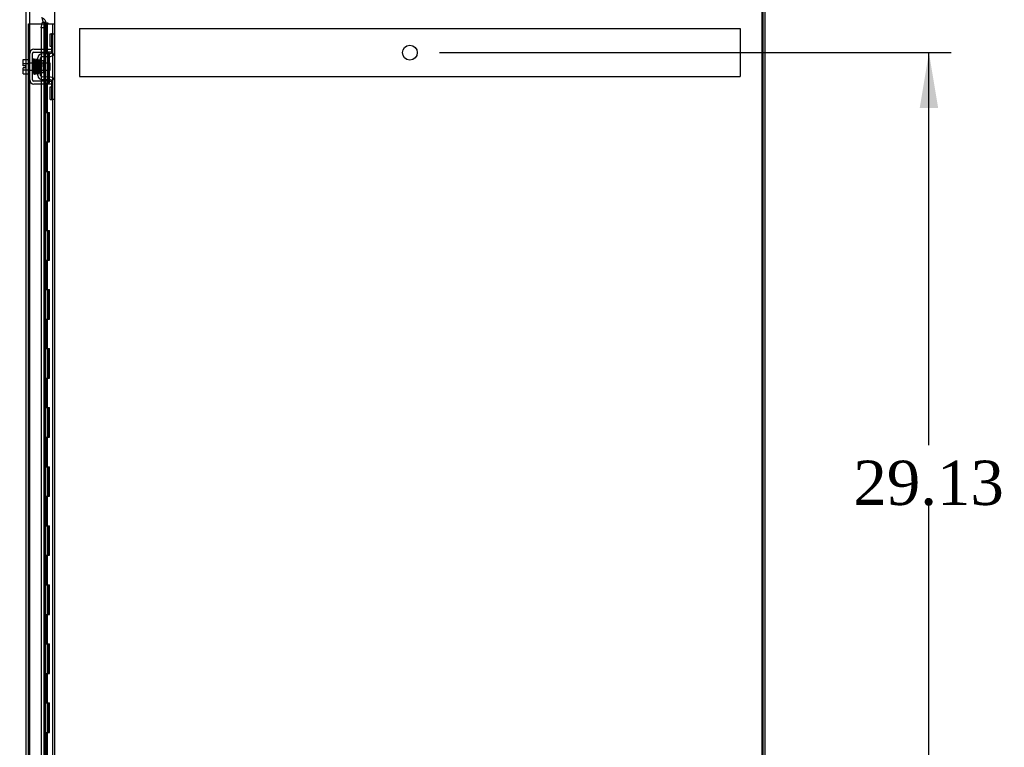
# Model space of a CAD drawing. Header units: inches. Extents: x 1 to 299, y -2 to 199.
# Tile 23 of 30: x 137 to 170, y 108 to 133. Entities that reach past the tile are written whole.
import ezdxf
from ezdxf.enums import TextEntityAlignment as Align
from ezdxf.lldxf.tags import DXFTag

# ---------------------------------------------------------------- set-up
doc = ezdxf.new("R2010")
doc.units = ezdxf.units.IN
doc.header["$MEASUREMENT"] = 0
for name, color, linetype in [('COM51497', 7, 'Continuous'), ('COM51498', 7, 'Continuous'), ('COM53957-3', 7, 'Continuous'), ('COM53962-3', 7, 'Continuous'), ('COM53964-2', 7, 'Continuous'), ('COM55523', 7, 'Continuous'), ('COM70220', 7, 'Continuous'), ('COM71173-2', 7, 'Continuous'), ('Default', 7, 'Continuous'), ('SCC19011', 7, 'Continuous'), ('SPR20280', 7, 'Continuous'), ('WAF25367', 7, 'Continuous')]:
    doc.layers.add(name, color=color, linetype=linetype)
doc.styles.add('SEACAD_Times_New_Roman', font='times.ttf')
tags = doc.linetypes.add('HIDDEN2', pattern=[0.1875, 0.125, -0.0625]).pattern_tags.tags
tags[6:7] = [DXFTag(74, 4), DXFTag(75, 0), DXFTag(340, '0'), DXFTag(46, 0.0), DXFTag(50, 0.0), DXFTag(44, 0.0), DXFTag(45, 0.0)]
tags[4:5] = [DXFTag(74, 4), DXFTag(75, 0), DXFTag(340, '0'), DXFTag(46, 0.0), DXFTag(50, 0.0), DXFTag(44, 0.0), DXFTag(45, 0.0)]
doc.dimstyles.new('HAMMOND_(STH_-_300x200)', dxfattribs={"dimtxt": 1.5, "dimasz": 1.875, "dimexe": 0.75, "dimexo": 0.75, "dimgap": 0.375, "dimtad": 0, "dimtih": 1, "dimtoh": 1, "dimzin": 0, "dimdsep": 46, "dimtxsty": 'SEACAD_Times_New_Roman', "dimblk1": '_SE_FILLED', "dimblk2": '_SE_FILLED', "dimsah": 1, "dimcen": 0.75, "dimadec": 0, "dimazin": 0, "dimtfac": 0.8, "dimtofl": 0, "dimtmove": 1, "dimatfit": 3, "dimfxl": 0, "dimtolj": 1, "dimtzin": 0, "dimarcsym": 0})

# ---------------------------------------------------------------- blocks, each defined once
blk = doc.blocks.new('SE3')
at = {"layer": 'COM51497', "color": 7, "linetype": 'Continuous'}
for p, q in [((137.109, 130.599), (137.109, 131.49)), ((137.204, 130.599), (137.204, 131.49)), ((137.252, 131.633), (137.735, 131.633)), ((137.252, 131.538), (137.735, 131.538)), ((137.735, 131.633), (137.86, 131.633)), ((137.86, 131.538), (137.735, 131.538)), ((137.735, 130.551), (137.252, 130.551)), ((137.735, 130.456), (137.252, 130.456)), ((137.735, 130.551), (137.86, 130.551)), ((137.86, 130.456), (137.735, 130.456))]:
    blk.add_line(p, q, dxfattribs=at)
for centre, radius, start, end in [((137.252, 131.49), 0.143, 90, 180), ((137.252, 131.49), 0.048, 90, 180), ((137.252, 130.599), 0.143, 180, 270), ((137.252, 130.599), 0.048, 180, 270)]:
    blk.add_arc(centre, radius, start, end, dxfattribs=at)
at = {"layer": 'COM51498', "color": 7, "linetype": 'Continuous'}
for p, q in [((137.795, 131.723), (137.795, 132.16)), ((137.795, 132.16), (137.846, 132.16)), ((137.86, 132.16), (137.846, 132.16)), ((137.86, 131.91), (137.86, 132.16)), ((137.86, 132.16), (137.955, 132.16)), ((137.86, 131.538), (137.86, 131.91)), ((137.523, 131.485), (137.813, 131.49)), ((137.846, 131.723), (137.795, 131.723)), ((137.846, 131.723), (137.86, 131.723)), ((137.383, 130.748), (137.383, 131.342)), ((137.478, 130.748), (137.478, 131.342)), ((137.573, 131.24), (137.503, 131.24)), ((137.525, 131.39), (137.814, 131.395)), ((137.573, 130.85), (137.573, 131.24)), ((137.478, 130.85), (137.573, 130.85)), ((137.813, 130.6), (137.523, 130.605)), ((137.814, 130.695), (137.525, 130.7)), ((137.86, 130.179), (137.86, 130.552)), ((137.795, 129.929), (137.795, 130.366)), ((137.795, 130.366), (137.846, 130.366)), ((137.86, 130.366), (137.846, 130.366)), ((137.86, 129.929), (137.86, 130.179)), ((137.795, 129.929), (137.846, 129.929)), ((137.846, 129.929), (137.86, 129.929)), ((137.955, 129.929), (137.86, 129.929))]:
    blk.add_line(p, q, dxfattribs=at)
at = {"layer": 'COM51498', "color": 7, "linetype": 'HIDDEN2'}
blk.add_line((137.503, 131.24), (137.478, 131.24), dxfattribs=at)
at = {"layer": 'COM51498', "color": 7, "linetype": 'Continuous'}
for centre, radius, start, end in [((137.526, 131.342), 0.143, 91, 180), ((137.812, 131.538), 0.048, 271, 0), ((137.812, 131.538), 0.143, 271, 0), ((137.526, 131.342), 0.048, 91, 180), ((137.526, 130.748), 0.143, 180, 269), ((137.526, 130.748), 0.048, 180, 269), ((137.812, 130.552), 0.048, 0, 89), ((137.812, 130.552), 0.143, 0, 89)]:
    blk.add_arc(centre, radius, start, end, dxfattribs=at)
at = {"layer": 'COM53957-3', "color": 7, "linetype": 'Continuous'}
for p, q in [((137.497, 132.36), (137.546, 132.549)), ((137.546, 132.549), (137.638, 132.549)), ((137.638, 132.549), (137.589, 132.36)), ((137.643, 131.633), (137.643, 132.574)), ((137.589, 132.36), (137.497, 132.36)), ((137.497, 132.36), (137.497, 131.633)), ((137.589, 132.36), (137.589, 131.633)), ((137.497, 131.538), (137.497, 131.482)), ((137.589, 131.538), (137.589, 131.486)), ((137.643, 131.487), (137.643, 131.538)), ((137.497, 131.38), (137.497, 131.26)), ((137.589, 131.391), (137.589, 131.167)), ((137.643, 131.167), (137.643, 131.392)), ((137.497, 130.85), (137.497, 130.709)), ((137.589, 130.923), (137.589, 130.698)), ((137.643, 130.698), (137.643, 130.923)), ((137.497, 130.607), (137.497, 130.551)), ((137.497, 130.456), (137.497, 106.983)), ((137.589, 130.603), (137.589, 130.551)), ((137.589, 130.456), (137.589, 106.983)), ((137.643, 130.551), (137.643, 130.603)), ((137.643, 106.983), (137.643, 130.456))]:
    blk.add_line(p, q, dxfattribs=at)
at = {"layer": 'COM53957-3', "color": 7, "linetype": 'HIDDEN2'}
for p, q in [((137.497, 131.633), (137.497, 131.538)), ((137.497, 131.482), (137.497, 131.38)), ((137.589, 131.633), (137.589, 131.538)), ((137.589, 131.486), (137.589, 131.391)), ((137.643, 131.538), (137.643, 131.633)), ((137.643, 131.392), (137.643, 131.487)), ((137.497, 131.26), (137.497, 130.85)), ((137.589, 131.167), (137.589, 130.923)), ((137.643, 130.923), (137.643, 131.167)), ((137.497, 130.709), (137.497, 130.607)), ((137.497, 130.551), (137.497, 130.456)), ((137.589, 130.698), (137.589, 130.603)), ((137.589, 130.551), (137.589, 130.456)), ((137.643, 130.603), (137.643, 130.698)), ((137.643, 130.456), (137.643, 130.551))]:
    blk.add_line(p, q, dxfattribs=at)
at = {"layer": 'COM53957-3', "color": 7, "linetype": 'Continuous'}
for points in [[(137.504, 132.715), (137.511, 132.702), (137.518, 132.688), (137.53, 132.66), (137.535, 132.646), (137.543, 132.619), (137.546, 132.605), (137.548, 132.577), (137.548, 132.563), (137.546, 132.549)], [(137.512, 132.715), (137.533, 132.702), (137.553, 132.688), (137.589, 132.66), (137.605, 132.646), (137.629, 132.619), (137.637, 132.605), (137.644, 132.577), (137.644, 132.563), (137.638, 132.549)]]:
    blk.add_open_spline(points, degree=3, knots=[0, 0, 0, 0, 0.25, 0.25, 0.5, 0.5, 0.75, 0.75, 1, 1, 1, 1], dxfattribs=at)
at = {"layer": 'COM53962-3', "color": 7, "linetype": 'HIDDEN2'}
blk.add_line((161.92, 64.455), (161.92, 136.325), dxfattribs=at)
at = {"layer": 'COM53962-3', "color": 7, "linetype": 'Continuous'}
blk.add_line((162.015, 64.455), (162.015, 136.325), dxfattribs=at)
at = {"layer": 'COM53964-2', "color": 7, "linetype": 'HIDDEN2'}
for p, q in [((138.797, 132.334), (138.797, 132.196)), ((138.797, 132.334), (161.172, 132.334)), ((138.797, 132.196), (138.797, 130.847)), ((161.172, 132.334), (161.172, 132.196)), ((161.172, 132.196), (161.172, 130.847)), ((138.797, 130.847), (138.797, 130.709)), ((161.172, 130.847), (161.172, 130.709)), ((138.797, 130.709), (161.172, 130.709))]:
    blk.add_line(p, q, dxfattribs=at)
blk.add_circle((149.985, 131.521), 0.25, dxfattribs=at)
at = {"layer": 'COM55523', "color": 7, "linetype": 'HIDDEN2'}
for p, q in [((137.062, 132.499), (137.577, 132.499)), ((137.062, 72.499), (137.062, 132.499)), ((137.577, 132.499), (137.602, 132.499)), ((137.594, 132.508), (137.594, 132.534)), ((137.594, 132.534), (137.644, 132.534)), ((137.644, 132.508), (137.594, 132.508)), ((137.602, 72.499), (137.602, 132.499)), ((137.657, 132.499), (137.602, 132.499)), ((137.607, 132.508), (137.607, 72.499)), ((137.644, 132.534), (137.669, 132.534)), ((137.644, 132.508), (137.669, 132.508)), ((137.657, 132.499), (137.698, 132.499)), ((137.657, 131.499), (137.657, 132.499)), ((137.669, 132.534), (137.719, 132.534)), ((137.719, 132.508), (137.669, 132.508)), ((137.698, 132.499), (137.893, 132.499)), ((137.698, 131.499), (137.698, 132.499)), ((137.707, 72.499), (137.707, 132.508)), ((137.719, 132.534), (137.719, 132.508)), ((137.893, 132.499), (137.955, 132.499)), ((137.893, 72.499), (137.893, 132.499)), ((137.955, 72.499), (137.955, 132.499)), ((137.602, 131.499), (137.657, 131.499)), ((137.646, 131.499), (137.774, 131.499)), ((137.646, 130.499), (137.646, 131.499)), ((137.743, 130.499), (137.743, 131.499)), ((137.769, 131.499), (137.769, 130.499)), ((137.774, 130.499), (137.774, 131.499)), ((137.602, 130.499), (137.657, 130.499)), ((137.646, 130.499), (137.774, 130.499)), ((137.657, 129.499), (137.657, 130.499)), ((137.698, 129.499), (137.698, 130.499)), ((137.602, 129.499), (137.657, 129.499)), ((137.646, 129.499), (137.774, 129.499)), ((137.646, 128.499), (137.646, 129.499)), ((137.743, 128.499), (137.743, 129.499)), ((137.769, 129.499), (137.769, 128.499)), ((137.774, 128.499), (137.774, 129.499)), ((137.602, 128.499), (137.657, 128.499)), ((137.646, 128.499), (137.774, 128.499)), ((137.657, 127.499), (137.657, 128.499)), ((137.698, 127.499), (137.698, 128.499)), ((137.602, 127.499), (137.657, 127.499)), ((137.646, 127.499), (137.774, 127.499)), ((137.646, 126.499), (137.646, 127.499)), ((137.743, 126.499), (137.743, 127.499)), ((137.769, 127.499), (137.769, 126.499)), ((137.774, 126.499), (137.774, 127.499)), ((137.602, 126.499), (137.657, 126.499)), ((137.646, 126.499), (137.774, 126.499)), ((137.657, 125.499), (137.657, 126.499)), ((137.698, 125.499), (137.698, 126.499)), ((137.602, 125.499), (137.657, 125.499)), ((137.646, 125.499), (137.774, 125.499)), ((137.646, 124.499), (137.646, 125.499)), ((137.743, 124.499), (137.743, 125.499)), ((137.769, 125.499), (137.769, 124.499)), ((137.774, 124.499), (137.774, 125.499)), ((137.602, 124.499), (137.657, 124.499)), ((137.646, 124.499), (137.774, 124.499)), ((137.657, 123.499), (137.657, 124.499)), ((137.698, 123.499), (137.698, 124.499)), ((137.602, 123.499), (137.657, 123.499)), ((137.646, 123.499), (137.774, 123.499)), ((137.646, 122.499), (137.646, 123.499)), ((137.743, 122.499), (137.743, 123.499)), ((137.769, 123.499), (137.769, 122.499)), ((137.774, 122.499), (137.774, 123.499)), ((137.602, 122.499), (137.657, 122.499)), ((137.646, 122.499), (137.774, 122.499)), ((137.657, 121.499), (137.657, 122.499)), ((137.698, 121.499), (137.698, 122.499)), ((137.602, 121.499), (137.657, 121.499)), ((137.646, 121.499), (137.774, 121.499)), ((137.646, 120.499), (137.646, 121.499)), ((137.743, 120.499), (137.743, 121.499)), ((137.769, 121.499), (137.769, 120.499)), ((137.774, 120.499), (137.774, 121.499)), ((137.602, 120.499), (137.657, 120.499)), ((137.646, 120.499), (137.774, 120.499)), ((137.657, 119.499), (137.657, 120.499)), ((137.698, 119.499), (137.698, 120.499)), ((137.602, 119.499), (137.657, 119.499)), ((137.646, 119.499), (137.774, 119.499)), ((137.646, 118.499), (137.646, 119.499)), ((137.743, 118.499), (137.743, 119.499)), ((137.769, 119.499), (137.769, 118.499)), ((137.774, 118.499), (137.774, 119.499)), ((137.602, 118.499), (137.657, 118.499)), ((137.646, 118.499), (137.774, 118.499)), ((137.657, 117.499), (137.657, 118.499)), ((137.698, 117.499), (137.698, 118.499)), ((137.602, 117.499), (137.657, 117.499)), ((137.646, 117.499), (137.774, 117.499)), ((137.646, 116.499), (137.646, 117.499)), ((137.743, 116.499), (137.743, 117.499)), ((137.769, 117.499), (137.769, 116.499)), ((137.774, 116.499), (137.774, 117.499)), ((137.602, 116.499), (137.657, 116.499)), ((137.646, 116.499), (137.774, 116.499)), ((137.657, 115.499), (137.657, 116.499)), ((137.698, 115.499), (137.698, 116.499)), ((137.602, 115.499), (137.657, 115.499)), ((137.646, 115.499), (137.774, 115.499)), ((137.646, 114.499), (137.646, 115.499)), ((137.743, 114.499), (137.743, 115.499)), ((137.769, 115.499), (137.769, 114.499)), ((137.774, 114.499), (137.774, 115.499)), ((137.602, 114.499), (137.657, 114.499)), ((137.646, 114.499), (137.774, 114.499)), ((137.657, 113.499), (137.657, 114.499)), ((137.698, 113.499), (137.698, 114.499)), ((137.602, 113.499), (137.657, 113.499)), ((137.646, 113.499), (137.774, 113.499)), ((137.646, 112.499), (137.646, 113.499)), ((137.743, 112.499), (137.743, 113.499)), ((137.769, 113.499), (137.769, 112.499)), ((137.774, 112.499), (137.774, 113.499)), ((137.602, 112.499), (137.657, 112.499)), ((137.646, 112.499), (137.774, 112.499)), ((137.657, 111.499), (137.657, 112.499)), ((137.698, 111.499), (137.698, 112.499)), ((137.602, 111.499), (137.657, 111.499)), ((137.646, 111.499), (137.774, 111.499)), ((137.646, 110.499), (137.646, 111.499)), ((137.743, 110.499), (137.743, 111.499)), ((137.769, 111.499), (137.769, 110.499)), ((137.774, 110.499), (137.774, 111.499)), ((137.602, 110.499), (137.657, 110.499)), ((137.646, 110.499), (137.774, 110.499)), ((137.657, 109.499), (137.657, 110.499)), ((137.698, 109.499), (137.698, 110.499)), ((137.602, 109.499), (137.657, 109.499)), ((137.646, 109.499), (137.774, 109.499)), ((137.646, 108.499), (137.646, 109.499)), ((137.743, 108.499), (137.743, 109.499)), ((137.769, 109.499), (137.769, 108.499)), ((137.774, 108.499), (137.774, 109.499)), ((137.602, 108.499), (137.657, 108.499)), ((137.646, 108.499), (137.774, 108.499)), ((137.657, 107.499), (137.657, 108.499)), ((137.698, 107.499), (137.698, 108.499))]:
    blk.add_line(p, q, dxfattribs=at)
at = {"layer": 'COM70220', "color": 7, "linetype": 'HIDDEN2'}
blk.add_line((137.113, 71.959), (137.113, 133.014), dxfattribs=at)
at = {"layer": 'COM71173-2', "color": 7, "linetype": 'Continuous'}
for p, q in [((161.955, 64.455), (161.955, 136.325)), ((137.955, 71.735), (137.955, 133.045))]:
    blk.add_line(p, q, dxfattribs=at)
at = {"layer": 'COM71173-2', "color": 7, "linetype": 'HIDDEN2'}
blk.add_line((136.988, 71.735), (136.988, 133.045), dxfattribs=at)
at = {"layer": 'SCC19011', "color": 7, "linetype": 'Continuous'}
for p, q in [((136.883, 131.286), (137.064, 131.286)), ((136.883, 131.153), (136.883, 131.286)), ((136.883, 131.153), (137.064, 131.153)), ((136.883, 131.079), (136.883, 131.153)), ((137.228, 131.167), (137.204, 131.167)), ((137.277, 131.167), (137.263, 131.167)), ((137.327, 131.167), (137.312, 131.167)), ((137.377, 131.167), (137.362, 131.167)), ((137.796, 131.167), (137.573, 131.167)), ((137.796, 130.923), (137.796, 131.167)), ((136.978, 131.079), (136.883, 131.079)), ((136.883, 130.936), (136.883, 131.011)), ((136.978, 131.011), (136.883, 131.011)), ((136.883, 130.936), (137.064, 130.936)), ((136.883, 130.804), (136.883, 130.936)), ((136.883, 130.804), (137.064, 130.804)), ((136.978, 131.011), (136.978, 131.079)), ((137.204, 130.923), (137.236, 130.923)), ((137.271, 130.923), (137.286, 130.923)), ((137.321, 130.923), (137.337, 130.923)), ((137.371, 130.923), (137.383, 130.923)), ((137.573, 130.923), (137.796, 130.923))]:
    blk.add_line(p, q, dxfattribs=at)
at = {"layer": 'SCC19011', "color": 7, "linetype": 'HIDDEN2'}
for p, q in [((137.204, 131.167), (137.064, 131.167)), ((137.263, 131.167), (137.228, 131.167)), ((137.312, 131.167), (137.277, 131.167)), ((137.362, 131.167), (137.327, 131.167)), ((137.573, 131.167), (137.377, 131.167)), ((137.064, 130.923), (137.204, 130.923)), ((137.236, 130.923), (137.271, 130.923)), ((137.286, 130.923), (137.321, 130.923)), ((137.337, 130.923), (137.371, 130.923)), ((137.383, 130.923), (137.573, 130.923))]:
    blk.add_line(p, q, dxfattribs=at)
at = {"layer": 'SPR20280', "color": 7, "linetype": 'Continuous'}
blk.add_line((137.482, 131.045), (137.517, 131.045), dxfattribs=at)
at = {"layer": 'SPR20280', "color": 7, "linetype": 'HIDDEN2'}
blk.add_arc((142.154, 130.867), 4.954, 176.5222, 179.9373, dxfattribs=at)
at = {"layer": 'SPR20280', "color": 7, "linetype": 'Continuous'}
for centre, radius, start, end in [((142.154, 130.867), 4.954, 175.1676, 176.5222), ((137.337, 131.269), 0.0181, 0.2962, 180.6354), ((142.127, 130.868), 4.891, 179.5941, 179.9583)]:
    blk.add_arc(centre, radius, start, end, dxfattribs=at)
at = {"layer": 'SPR20280', "color": 7, "linetype": 'HIDDEN2'}
for start_param, end_param in [(5.616239, 6.283185), (0, 0.666946)]:
    blk.add_ellipse((137.218, 130.872), major_axis=(-0.0175, 0), ratio=0.707107, start_param=start_param, end_param=end_param, dxfattribs=at)
at = {"layer": 'SPR20280', "color": 7, "linetype": 'Continuous'}
blk.add_ellipse((137.218, 130.872), major_axis=(-0.0175, 0), ratio=0.707107, start_param=0.666946, end_param=5.616239, dxfattribs=at)
for points, knots in [([(137.254, 131.285), (137.254, 131.286), (137.254, 131.288), (137.253, 131.29), (137.252, 131.293), (137.251, 131.296), (137.249, 131.298), (137.246, 131.3), (137.243, 131.302), (137.238, 131.303), (137.232, 131.302), (137.225, 131.298), (137.219, 131.29), (137.218, 131.284), (137.218, 131.28)], [0, 0, 0, 0, 0.03948, 0.078027, 0.11705, 0.157795, 0.20119, 0.247813, 0.297965, 0.351797, 0.472995, 0.624898, 0.803476, 1, 1, 1, 1]), ([(137.22, 131.281), (137.22, 131.281), (137.222, 131.279), (137.224, 131.248), (137.227, 131.194), (137.229, 131.139), (137.23, 131.092), (137.232, 131.042), (137.234, 130.991), (137.235, 130.941), (137.237, 130.896), (137.239, 130.857), (137.241, 130.827), (137.243, 130.809), (137.244, 130.807), (137.245, 130.806)], [0.041658, 0.041658, 0.041658, 0.041658, 0.1062331, 0.2177365, 0.3345116, 0.3951575, 0.4571173, 0.5204025, 0.5850154, 0.650919, 0.7181243, 0.7866617, 0.856475, 0.927577, 0.9945625, 0.9945625, 0.9945625, 0.9945625]), ([(137.279, 130.81), (137.278, 130.812), (137.277, 130.816), (137.274, 130.86), (137.271, 130.92), (137.269, 130.978), (137.267, 131.026), (137.266, 131.077), (137.264, 131.127), (137.262, 131.175), (137.261, 131.217), (137.259, 131.252), (137.257, 131.277), (137.255, 131.288), (137.254, 131.288), (137.254, 131.288)], [0.0084013, 0.0084013, 0.0084013, 0.0084013, 0.1047673, 0.2149815, 0.3308118, 0.3911182, 0.4528716, 0.5160814, 0.5807303, 0.6468516, 0.7144807, 0.783578, 0.8541849, 0.926338, 0.9626406, 0.9626406, 0.9626406, 0.9626406]), ([(137.269, 131.279), (137.268, 131.275), (137.265, 131.253), (137.263, 131.211), (137.262, 131.185), (137.262, 131.183)], [0.1075026, 0.1075026, 0.1075026, 0.1075026, 0.219859, 0.336958, 0.3455788, 0.3455788, 0.3455788, 0.3455788]), ([(137.306, 131.269), (137.306, 131.275), (137.305, 131.282), (137.298, 131.291), (137.292, 131.294), (137.288, 131.294), (137.284, 131.294), (137.281, 131.293), (137.277, 131.291), (137.274, 131.288), (137.272, 131.285), (137.27, 131.281), (137.27, 131.278), (137.27, 131.277)], [0, 0, 0, 0, 0.337377, 0.476585, 0.593946, 0.643993, 0.690857, 0.738213, 0.787078, 0.837877, 0.890521, 0.944659, 1, 1, 1, 1]), ([(137.271, 131.272), (137.272, 131.264), (137.274, 131.248), (137.276, 131.194), (137.279, 131.123), (137.282, 131.043), (137.285, 130.963), (137.287, 130.894), (137.29, 130.84), (137.292, 130.826), (137.293, 130.818)], [0, 0, 0, 0, 0.125356, 0.250547, 0.375714, 0.500726, 0.625702, 0.75054, 0.875328, 1, 1, 1, 1]), ([(137.328, 130.82), (137.327, 130.827), (137.325, 130.842), (137.322, 130.894), (137.32, 130.964), (137.317, 131.043), (137.314, 131.123), (137.311, 131.194), (137.309, 131.25), (137.307, 131.266), (137.306, 131.274)], [0, 0, 0, 0, 0.123677, 0.247763, 0.372182, 0.497025, 0.622181, 0.747773, 0.873664, 1, 1, 1, 1]), ([(137.319, 131.272), (137.318, 131.269), (137.317, 131.262), (137.314, 131.224), (137.313, 131.192), (137.312, 131.18)], [0, 0, 0, 0, 0.1069729, 0.2190176, 0.2772299, 0.2772299, 0.2772299, 0.2772299]), ([(137.319, 131.268), (137.32, 131.266), (137.322, 131.26), (137.325, 131.217), (137.328, 131.148), (137.331, 131.074), (137.333, 131.012), (137.335, 130.965), (137.337, 130.921), (137.338, 130.882), (137.34, 130.851), (137.342, 130.829), (137.344, 130.82), (137.345, 130.819), (137.345, 130.82)], [0.0031575, 0.0031575, 0.0031575, 0.0031575, 0.106276, 0.2177664, 0.3343795, 0.4562757, 0.5195077, 0.5840716, 0.6500082, 0.7172741, 0.7858907, 0.8559002, 0.9272657, 0.9562295, 0.9562295, 0.9562295, 0.9562295]), ([(137.379, 130.828), (137.378, 130.828), (137.377, 130.829), (137.375, 130.855), (137.372, 130.904), (137.37, 130.955), (137.369, 130.998), (137.367, 131.044), (137.365, 131.092), (137.363, 131.139), (137.362, 131.182), (137.36, 131.22), (137.358, 131.249), (137.356, 131.268), (137.355, 131.271), (137.354, 131.272)], [0.0493682, 0.0493682, 0.0493682, 0.0493682, 0.1041505, 0.2141198, 0.3297994, 0.3901531, 0.4519694, 0.5152557, 0.5800319, 0.6463064, 0.7140466, 0.7832821, 0.8540388, 0.9262663, 0.9997798, 0.9997798, 0.9997798, 0.9997798]), ([(137.382, 131.279), (137.38, 131.278), (137.375, 131.276), (137.363, 131.259), (137.366, 131.241), (137.363, 131.2), (137.362, 131.181), (137.362, 131.174)], [0.5066222, 0.5066222, 0.5066222, 0.5066222, 0.5128196, 0.5303259, 0.613166, 0.6452574, 0.6654469, 0.6654469, 0.6654469, 0.6654469]), ([(137.372, 131.251), (137.372, 131.251), (137.373, 131.245), (137.375, 131.221), (137.377, 131.183), (137.378, 131.14), (137.38, 131.086), (137.382, 131.043), (137.383, 131.02), (137.383, 131.018)], [0.5252176, 0.5252176, 0.5252176, 0.5252176, 0.5500519, 0.604828, 0.6390024, 0.6775462, 0.720453, 0.7677407, 0.7732337, 0.7732337, 0.7732337, 0.7732337]), ([(137.504, 131.246), (137.504, 131.248), (137.504, 131.25), (137.503, 131.254), (137.5, 131.258), (137.497, 131.261), (137.494, 131.263), (137.489, 131.264), (137.483, 131.264), (137.479, 131.262), (137.478, 131.261)], [0, 0, 0, 0, 0.0589773, 0.1211115, 0.1849679, 0.2490189, 0.31194, 0.3728411, 0.4898099, 0.5959107, 0.5959107, 0.5959107, 0.5959107]), ([(137.478, 131.141), (137.478, 131.136), (137.479, 131.118), (137.48, 131.085), (137.481, 131.06), (137.482, 131.045)], [0.6947964, 0.6947964, 0.6947964, 0.6947964, 0.7496304, 0.874808, 1, 1, 1, 1]), ([(137.517, 131.045), (137.516, 131.06), (137.515, 131.085), (137.514, 131.126), (137.512, 131.163), (137.51, 131.195), (137.509, 131.22), (137.507, 131.238), (137.505, 131.248), (137.504, 131.249), (137.504, 131.249)], [0, 0, 0, 0, 0.1236932, 0.2477957, 0.3722334, 0.4970307, 0.6222178, 0.7477992, 0.8737106, 0.9604174, 0.9604174, 0.9604174, 0.9604174]), ([(137.244, 130.808), (137.244, 130.806), (137.244, 130.804), (137.246, 130.8), (137.248, 130.796), (137.252, 130.792), (137.258, 130.79), (137.265, 130.79), (137.272, 130.793), (137.277, 130.797), (137.28, 130.803), (137.28, 130.807), (137.28, 130.809)], [0, 0, 0, 0, 0.065589, 0.134096, 0.204, 0.273642, 0.405923, 0.527776, 0.652215, 0.775569, 0.89228, 1, 1, 1, 1]), ([(137.253, 130.922), (137.252, 130.917), (137.252, 130.898), (137.25, 130.867), (137.248, 130.836), (137.247, 130.814), (137.245, 130.811), (137.245, 130.809)], [0.6991641, 0.6991641, 0.6991641, 0.6991641, 0.7192479, 0.7874906, 0.857043, 0.9278644, 1, 1, 1, 1]), ([(137.28, 130.806), (137.281, 130.81), (137.282, 130.818), (137.285, 130.86), (137.286, 130.894), (137.287, 130.907)], [0, 0, 0, 0, 0.1087369, 0.2223139, 0.2823724, 0.2823724, 0.2823724, 0.2823724]), ([(137.292, 130.822), (137.293, 130.817), (137.294, 130.81), (137.301, 130.802), (137.306, 130.799), (137.311, 130.798), (137.315, 130.799), (137.318, 130.8), (137.322, 130.802), (137.325, 130.804), (137.327, 130.808), (137.329, 130.812), (137.329, 130.815), (137.329, 130.816)], [0, 0, 0, 0, 0.324319, 0.462115, 0.581304, 0.633213, 0.682431, 0.732423, 0.783847, 0.836789, 0.89085, 0.94542, 1, 1, 1, 1]), ([(137.33, 130.815), (137.331, 130.82), (137.334, 130.842), (137.336, 130.885), (137.337, 130.911), (137.337, 130.913)], [0.1089671, 0.1089671, 0.1089671, 0.1089671, 0.2224256, 0.3403895, 0.3502806, 0.3502806, 0.3502806, 0.3502806]), ([(137.345, 130.821), (137.345, 130.82), (137.345, 130.818), (137.346, 130.816), (137.348, 130.813), (137.35, 130.81), (137.353, 130.808), (137.356, 130.807), (137.361, 130.806), (137.367, 130.807), (137.374, 130.811), (137.38, 130.819), (137.381, 130.825), (137.381, 130.829)], [0.0423433, 0.0423433, 0.0423433, 0.0423433, 0.0780693, 0.1166064, 0.1566075, 0.1991192, 0.2448555, 0.2942488, 0.3475582, 0.468612, 0.6213089, 0.801496, 1, 1, 1, 1]), ([(137.478, 130.833), (137.48, 130.836), (137.481, 130.84), (137.481, 130.846), (137.482, 130.847)], [0.53014438, 0.53014438, 0.53014438, 0.53014438, 0.5577634, 0.56616162, 0.56616162, 0.56616162, 0.56616162])]:
    blk.add_open_spline(points, degree=3, knots=knots, dxfattribs=at)
at = {"layer": 'SPR20280', "color": 7, "linetype": 'HIDDEN2'}
for points, knots in [([(137.429, 130.833), (137.428, 130.836), (137.427, 130.841), (137.424, 130.872), (137.422, 130.913), (137.42, 130.96), (137.418, 131.008), (137.416, 131.067), (137.414, 131.132), (137.411, 131.19), (137.409, 131.23), (137.407, 131.254), (137.403, 131.273), (137.389, 131.28), (137.383, 131.279), (137.382, 131.279)], [0, 0, 0, 0, 0.0490853, 0.0953348, 0.138754, 0.179289, 0.2169083, 0.2516014, 0.3118083, 0.3615871, 0.4054901, 0.4439435, 0.4809307, 0.5004287, 0.5066222, 0.5066222, 0.5066222, 0.5066222]), ([(137.418, 131.252), (137.417, 131.246), (137.415, 131.224), (137.413, 131.189), (137.412, 131.17)], [0.1070599, 0.1070599, 0.1070599, 0.1070599, 0.2191639, 0.3205784, 0.3205784, 0.3205784, 0.3205784]), ([(137.456, 131.25), (137.456, 131.253), (137.455, 131.259), (137.449, 131.267), (137.442, 131.271), (137.436, 131.272), (137.43, 131.27), (137.426, 131.268), (137.423, 131.265), (137.422, 131.263), (137.42, 131.26), (137.42, 131.257), (137.42, 131.255), (137.42, 131.254)], [0, 0, 0, 0, 0.180774, 0.350248, 0.499828, 0.623642, 0.733222, 0.784403, 0.832779, 0.878274, 0.921007, 0.961361, 1, 1, 1, 1]), ([(137.42, 131.251), (137.421, 131.247), (137.423, 131.238), (137.425, 131.205), (137.427, 131.162), (137.429, 131.116), (137.431, 131.068), (137.433, 131.012), (137.436, 130.951), (137.438, 130.898), (137.44, 130.862), (137.443, 130.841), (137.445, 130.829), (137.455, 130.822), (137.462, 130.821), (137.469, 130.822), (137.475, 130.827), (137.477, 130.83), (137.478, 130.832), (137.478, 130.833)], [0, 0, 0, 0, 0.0498436, 0.0967002, 0.1405955, 0.1815314, 0.2194862, 0.2544765, 0.3152997, 0.3654619, 0.409652, 0.4485892, 0.4814188, 0.4889058, 0.495916, 0.5065238, 0.5135393, 0.5236157, 0.5301444, 0.5301444, 0.5301444, 0.5301444]), ([(137.476, 130.85), (137.476, 130.85), (137.476, 130.856), (137.474, 130.879), (137.472, 130.913), (137.471, 130.951), (137.469, 131), (137.466, 131.058), (137.464, 131.122), (137.461, 131.183), (137.458, 131.234), (137.456, 131.247), (137.455, 131.254)], [0.5312571, 0.5312571, 0.5312571, 0.5312571, 0.5585929, 0.6096433, 0.6421085, 0.6791741, 0.7208841, 0.7672768, 0.8183419, 0.8741554, 0.9346781, 1, 1, 1, 1]), ([(137.469, 131.247), (137.468, 131.244), (137.466, 131.237), (137.464, 131.207), (137.463, 131.18), (137.462, 131.165)], [0, 0, 0, 0, 0.0491727, 0.0954645, 0.1386905, 0.1386905, 0.1386905, 0.1386905]), ([(137.478, 131.261), (137.478, 131.261), (137.475, 131.26), (137.472, 131.256), (137.469, 131.25), (137.468, 131.246), (137.468, 131.244)], [0.5959107, 0.5959107, 0.5959107, 0.5959107, 0.6145359, 0.7437677, 0.8727235, 1, 1, 1, 1]), ([(137.47, 131.243), (137.47, 131.244), (137.471, 131.243), (137.472, 131.235), (137.474, 131.217), (137.475, 131.193), (137.477, 131.166), (137.478, 131.148), (137.478, 131.141)], [0.0491745, 0.0491745, 0.0491745, 0.0491745, 0.1247815, 0.2496118, 0.3745487, 0.4995316, 0.6245497, 0.6947964, 0.6947964, 0.6947964, 0.6947964]), ([(137.383, 131.018), (137.384, 130.998), (137.385, 130.954), (137.388, 130.893), (137.391, 130.843), (137.393, 130.834), (137.394, 130.83)], [0.7732337, 0.7732337, 0.7732337, 0.7732337, 0.8193455, 0.8752892, 0.9355028, 1, 1, 1, 1]), ([(137.383, 130.844), (137.383, 130.845), (137.384, 130.854), (137.385, 130.876), (137.386, 130.904), (137.387, 130.917)], [0.04748417, 0.04748417, 0.04748417, 0.04748417, 0.04971307, 0.09644975, 0.13324475, 0.13324475, 0.13324475, 0.13324475]), ([(137.393, 130.833), (137.394, 130.829), (137.395, 130.824), (137.401, 130.817), (137.408, 130.814), (137.415, 130.813), (137.421, 130.816), (137.426, 130.82), (137.429, 130.826), (137.43, 130.829), (137.43, 130.831)], [0, 0, 0, 0, 0.160978, 0.319941, 0.465269, 0.591846, 0.711965, 0.822973, 0.919786, 1, 1, 1, 1]), ([(137.429, 130.829), (137.43, 130.831), (137.432, 130.835), (137.434, 130.871), (137.436, 130.905), (137.437, 130.921)], [0.0098951, 0.0098951, 0.0098951, 0.0098951, 0.1087958, 0.2223565, 0.3065223, 0.3065223, 0.3065223, 0.3065223]), ([(137.482, 130.847), (137.483, 130.855), (137.484, 130.871), (137.486, 130.905), (137.488, 130.945), (137.49, 130.993), (137.491, 131.028), (137.492, 131.045)], [0.5661616, 0.5661616, 0.5661616, 0.5661616, 0.6106645, 0.6440309, 0.6818562, 0.7241002, 0.764095, 0.764095, 0.764095, 0.764095])]:
    blk.add_open_spline(points, degree=3, knots=knots, dxfattribs=at)
at = {"layer": 'SPR20280', "color": 7, "linetype": 'Continuous'}
blk.add_open_spline([(137.381, 130.825), (137.381, 130.831), (137.382, 130.836), (137.383, 130.844)], degree=3, dxfattribs=at)
at = {"layer": 'WAF25367', "color": 7, "linetype": 'Continuous'}
for p, q in [((137.064, 130.795), (137.064, 131.295)), ((137.109, 131.295), (137.064, 131.295)), ((137.064, 130.795), (137.109, 130.795))]:
    blk.add_line(p, q, dxfattribs=at)
blk = doc.blocks.new('DMBLK1462')
at = {"layer": 'Default', "linetype": 'Continuous'}
for points in [[(167.881, 129.646), (167.569, 131.521), (167.256, 129.646)], [(167.881, 104.266), (167.256, 104.266), (167.569, 102.391)]]:
    blk.add_hatch(color=7, dxfattribs=at).paths.add_polyline_path(points)
at = {"layer": 'Default', "color": 7, "linetype": 'Continuous'}
for p, q in [((150.985, 131.521), (168.319, 131.521)), ((167.569, 118.231), (167.569, 131.521)), ((167.569, 102.391), (167.569, 116.206)), ((150.985, 102.391), (168.319, 102.391))]:
    blk.add_line(p, q, dxfattribs=at)
at = {"layer": 'Default', "color": 7, "linetype": 'Continuous', "style": 'SEACAD_Times_New_Roman'}
blk.add_text('29.13', height=1.5, dxfattribs=at).set_placement((165.009, 117.706), align=Align.TOP_LEFT)
blk = doc.blocks.new('_SE_FILLED')
at = {"color": 0}
blk.add_line((0, 0), (-1, 0), dxfattribs=at)
blk.add_solid([(0, 0), (-1, -0.1665), (-1, 0.1665), (0, 0)], dxfattribs=at)
blk = doc.blocks.new('DMBLK1476')
at = {"layer": 'Default', "linetype": 'Continuous'}
for points in [[(124.957, 131.17), (125.582, 131.17), (125.27, 133.045)], [(124.957, 73.61), (125.27, 71.735), (125.582, 73.61)]]:
    blk.add_hatch(color=7, dxfattribs=at).paths.add_polyline_path(points)
at = {"layer": 'Default', "color": 7, "linetype": 'Continuous'}
for p, q in [((136.238, 133.045), (124.52, 133.045)), ((125.27, 133.045), (125.27, 103.665)), ((125.27, 99.39), (125.27, 71.735)), ((136.238, 71.735), (124.52, 71.735))]:
    blk.add_line(p, q, dxfattribs=at)
at = {"layer": 'Default', "color": 7, "linetype": 'Continuous', "style": 'SEACAD_Times_New_Roman'}
for s, p in [('61.31', (122.71, 103.14)), ('DOOR OPENING', (116.97, 100.89))]:
    blk.add_text(s, height=1.5, dxfattribs=at).set_placement(p, align=Align.TOP_LEFT)

msp = doc.modelspace()

# ---------------------------------------------------------------- block references
at = {"layer": 'Default'}
msp.add_blockref('SE3', (0, 0), dxfattribs=at)

# ---------------------------------------------------------------- dimensions: what is measured, and where the dimension line sits
at = {"layer": 'Default', "color": 7, "linetype": 'Continuous'}
for base, p1, p2, angle, text, picture, middle in [((125.27, 133.045), (137.907, 133.045), (137.907, 71.735), 270, '\\A1;<>\\PDOOR OPENING', 'DMBLK1476', (125.27, 102.39)), ((167.569, 102.391), (150.235, 102.391), (150.235, 131.521), 90, '\\A1;<>', 'DMBLK1462', (167.569, 116.956))]:
    dim = msp.add_linear_dim(base=base, p1=p1, p2=p2, angle=angle, text=text, dimstyle='HAMMOND_(STH_-_300x200)', override={"dimtmove": 0}, dxfattribs=at)
    dim.commit()
    dim.dimension.update_dxf_attribs({"geometry": picture, "text_midpoint": middle, "dimtype": 161})

doc.saveas('drawing.dxf')
